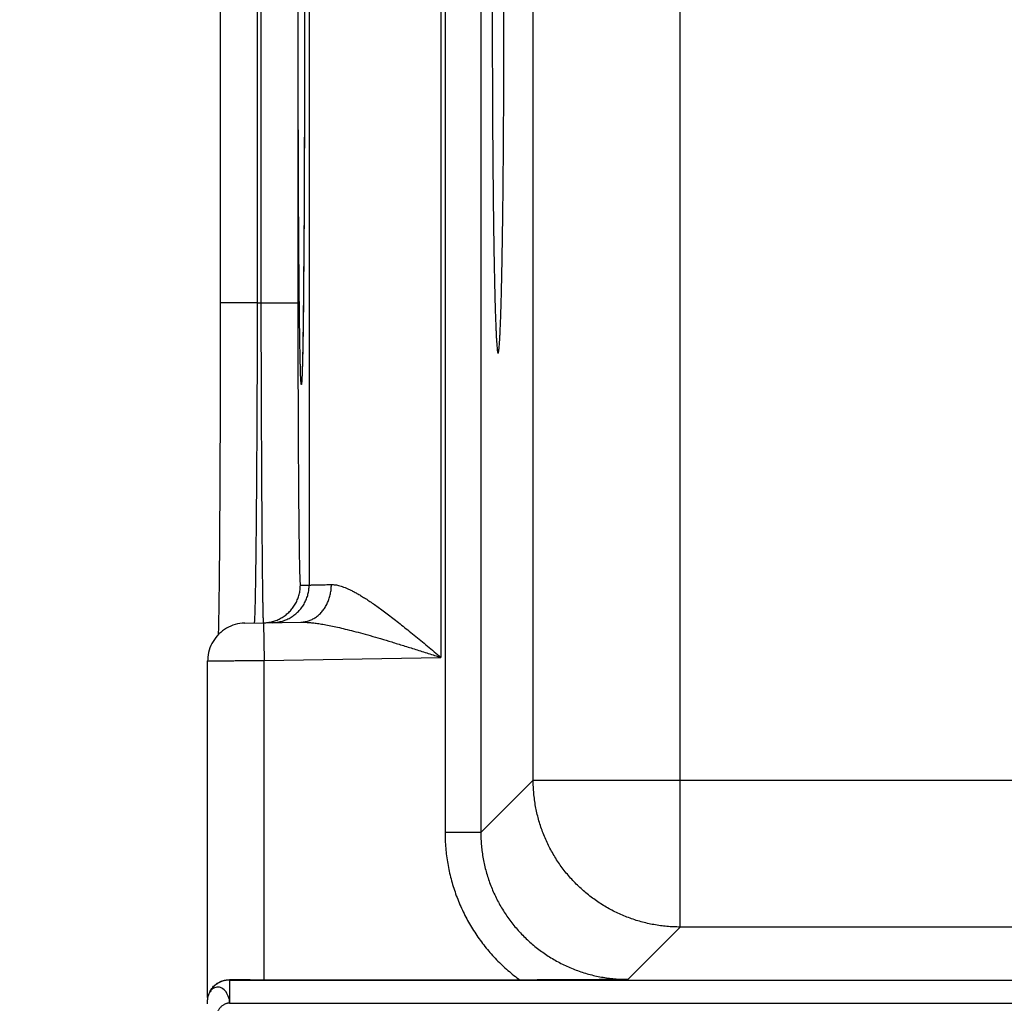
# Model space of a CAD drawing. Header units: inches. Extents: x 0 to 34, y 0 to 22.
# Tile 23 of 80: x 15.028 to 15.551, y 12.826 to 13.348. Entities that reach past the tile are written whole.
import ezdxf

# ---------------------------------------------------------------- set-up
doc = ezdxf.new("R2010")
doc.units = ezdxf.units.IN
doc.header["$LTSCALE"] = 1.87
doc.header["$MEASUREMENT"] = 0
doc.layers.get('0').update_dxf_attribs({"linetype": 'CONTINUOUS'})
doc.layers.add('DIMENSIONS', color=7, linetype='CONTINUOUS')
doc.styles.get("Standard").update_dxf_attribs({"font": 'txt', "width": 0.8})
doc.dimstyles.new('DIMSTYLE_1', dxfattribs={"dimtxt": 0.125, "dimasz": 0.18, "dimexe": 0.18, "dimexo": 0.0625, "dimgap": 0.09, "dimtad": 0, "dimtih": 1, "dimtoh": 1, "dimdec": 3, "dimzin": 4, "dimdsep": 46, "dimtxsty": 'STANDARD', "dimblk": '_FILLED', "dimblk1": '_FILLED', "dimblk2": '_FILLED', "dimcen": 0.09, "dimadec": 0, "dimazin": 0, "dimtp": 0.01, "dimtm": 0.01, "dimtfac": 1, "dimtdec": 3, "dimtofl": 0, "dimtmove": 0, "dimatfit": 3, "dimldrblk": '_FILLED', "dimfxl": 1, "dimtolj": 1, "dimtzin": 4, "dimarcsym": 0})

# ---------------------------------------------------------------- blocks, each defined once
blk = doc.blocks.new('*D9')
at = {"layer": 'DIMENSIONS', "color": 2, "linetype": 'CONTINUOUS'}
blk.add_line((16.37319, 13.36208), (14.43956, 13.36208), dxfattribs=at)
at = {"layer": 'DIMENSIONS', "color": 2, "linetype": 'CONTINUOUS', "width": 0.8}
for s, p in [('[', (13.67706, 13.29958)), (']', (14.27706, 13.29958)), ('3.529', (13.05206, 13.29958)), ('89.64', (13.77706, 13.29958))]:
    blk.add_text(s, height=0.125, dxfattribs=at).set_placement(p)
blk = doc.blocks.new('_FILLED')
at = {"color": 0, "linetype": 'BYBLOCK'}
blk.add_solid([(0, 0), (-1, 0.1736), (-1, -0.1736)], dxfattribs=at)
blk = doc.blocks.new('*D11')
at = {"layer": 'DIMENSIONS', "color": 2, "linetype": 'CONTINUOUS'}
blk.add_line((16.56079, 13.17448), (16.56079, 10.30449), dxfattribs=at)
at = {"layer": 'DIMENSIONS', "color": 2, "linetype": 'CONTINUOUS', "width": 0.8}
for s, p in [(']', (16.62329, 10.14199)), ('36.39', (16.62329, 9.64199)), ('[', (16.62329, 9.54199)), ('1.433', (16.62329, 8.91699))]:
    blk.add_text(s, height=0.125, rotation=90, dxfattribs=at).set_placement(p)
blk = doc.blocks.new('*D12')
at = {"layer": 'DIMENSIONS', "color": 2, "linetype": 'CONTINUOUS'}
blk.add_line((17.52714, 13.17448), (17.52714, 10.30449), dxfattribs=at)
at = {"layer": 'DIMENSIONS', "color": 2, "linetype": 'CONTINUOUS', "width": 0.8}
for s, p in [(']', (17.58964, 10.14199)), ('60.94', (17.58964, 9.64199)), ('[', (17.58964, 9.54199)), ('2.399', (17.58964, 8.91699))]:
    blk.add_text(s, height=0.125, rotation=90, dxfattribs=at).set_placement(p)

msp = doc.modelspace()

# ---------------------------------------------------------------- linework, layer by layer
at = {"color": 7, "linetype": 'CONTINUOUS'}
for p, q in [((15.25362, 16.58677), (15.25362, 12.9164)), ((15.27261, 16.58677), (15.27261, 12.9164)), ((15.25144, 13.68676), (15.25144, 13.00941)), ((15.18145, 13.64832), (15.18145, 13.04784)), ((15.13423, 13.51217), (15.13423, 13.19768)), ((15.37842, 12.86623), (15.37842, 13.51094)), ((15.15388, 13.49848), (15.15388, 13.19768)), ((15.15581, 13.49845), (15.15581, 13.19772)), ((15.17546, 13.49845), (15.17546, 13.19772)), ((15.30043, 12.94421), (15.30043, 13.43295)), ((15.17899, 13.36195), (15.179, 13.34808)), ((15.179, 13.34808), (15.17899, 13.33418)), ((15.17899, 13.33418), (15.17898, 13.32013)), ((15.17898, 13.32013), (15.17896, 13.30626)), ((15.17896, 13.30626), (15.17892, 13.29249)), ((15.17892, 13.29249), (15.17888, 13.27915)), ((15.17888, 13.27915), (15.17884, 13.267)), ((15.17884, 13.267), (15.17879, 13.2562)), ((15.17879, 13.2562), (15.17872, 13.24243)), ((15.17872, 13.24243), (15.17865, 13.2311)), ((15.17865, 13.2311), (15.17858, 13.22142)), ((15.17858, 13.22142), (15.17852, 13.21291)), ((15.17852, 13.21291), (15.17845, 13.20535)), ((15.17845, 13.20535), (15.17836, 13.19652)), ((15.13423, 13.19768), (15.13423, 13.18398)), ((15.15388, 13.19768), (15.13423, 13.19768)), ((15.15388, 13.19768), (15.15581, 13.19772)), ((15.15581, 13.19772), (15.17546, 13.19772)), ((15.17836, 13.19652), (15.17827, 13.18893)), ((15.17827, 13.18893), (15.17818, 13.18243)), ((15.13423, 13.18398), (15.13421, 13.1701)), ((15.17818, 13.18243), (15.17809, 13.17688)), ((15.17809, 13.17688), (15.17801, 13.17219)), ((15.17801, 13.17219), (15.17793, 13.16827)), ((15.13421, 13.1701), (15.13419, 13.15638)), ((15.17793, 13.16827), (15.17785, 13.16507)), ((15.17772, 13.16058), (15.17768, 13.15944)), ((15.17778, 13.16253), (15.17772, 13.16058)), ((15.17785, 13.16507), (15.17778, 13.16253)), ((15.13419, 13.15638), (15.13416, 13.14289)), ((15.17756, 13.157), (15.17754, 13.15681)), ((15.17757, 13.15726), (15.17756, 13.157)), ((15.17759, 13.1576), (15.17757, 13.15726)), ((15.17761, 13.15801), (15.17759, 13.1576)), ((15.17764, 13.15852), (15.17761, 13.15801)), ((15.17768, 13.15944), (15.17764, 13.15852)), ((15.13416, 13.14289), (15.13412, 13.12969)), ((15.13412, 13.12969), (15.13407, 13.11685)), ((15.13407, 13.11685), (15.13402, 13.10447)), ((15.13402, 13.10447), (15.13395, 13.09256)), ((15.13395, 13.09256), (15.13389, 13.08176)), ((15.13389, 13.08176), (15.13382, 13.07244)), ((15.13382, 13.07244), (15.13375, 13.06437)), ((15.13375, 13.06437), (15.13369, 13.05721)), ((15.13369, 13.05721), (15.13359, 13.04801)), ((15.13359, 13.04801), (15.1335, 13.04052)), ((15.17677, 13.04776), (15.18145, 13.04784)), ((15.1335, 13.04052), (15.13342, 13.03449)), ((15.13342, 13.03449), (15.13334, 13.02955)), ((15.13327, 13.02544), (15.13319, 13.0215)), ((15.13334, 13.02955), (15.13327, 13.02544)), ((15.1472, 13.02759), (15.17696, 13.02811)), ((15.1572, 13.02777), (15.15755, 13.00777)), ((15.15755, 13.00777), (15.25144, 13.00941)), ((15.12755, 12.82875), (15.12755, 13.0076)), ((15.15755, 12.83808), (15.15755, 13.00777)), ((15.30043, 12.94421), (15.27261, 12.9164)), ((15.30043, 12.94421), (18.42314, 12.94421)), ((15.27261, 12.9164), (15.25362, 12.9164)), ((15.37842, 12.86623), (15.3506, 12.83841)), ((18.34516, 12.86623), (15.37842, 12.86623)), ((15.13916, 12.83819), (15.13909, 12.83806)), ((15.13909, 12.83806), (15.13909, 12.82584)), ((15.13909, 12.83806), (18.58449, 12.83806)), ((15.2934, 12.83808), (15.15755, 12.83808)), ((15.12873, 12.83193), (15.12853, 12.83153)), ((15.12727, 12.82617), (15.12726, 12.82593)), ((15.12726, 12.82593), (15.12726, 12.82536)), ((15.12732, 12.82719), (15.12731, 12.82713)), ((15.13909, 12.82584), (18.58449, 12.82584))]:
    msp.add_line(p, q, dxfattribs=at)
for points in [[(15.17754, 13.15681), (15.17753, 13.15668), (15.17753, 13.15664), (15.17753, 13.15661), (15.17753, 13.15661)], [(15.1472, 13.02759), (15.14594, 13.02753), (15.14468, 13.02739), (15.14344, 13.02717), (15.14221, 13.02687), (15.141, 13.02649), (15.13982, 13.02604), (15.13867, 13.02551), (15.13755, 13.02492), (15.13648, 13.02425), (15.13545, 13.02352), (15.13447, 13.02272), (15.13354, 13.02186), (15.13266, 13.02095), (15.13185, 13.01998), (15.1311, 13.01896), (15.13041, 13.0179), (15.12979, 13.0168), (15.12925, 13.01566), (15.12878, 13.01448), (15.12838, 13.01328), (15.12806, 13.01206), (15.12781, 13.01082), (15.12765, 13.00956), (15.12756, 13.0083), (15.12755, 13.0076)], [(15.12853, 12.83153), (15.1282, 12.83082), (15.12792, 12.83009), (15.12769, 12.82934), (15.12751, 12.82858), (15.12738, 12.82781), (15.12732, 12.82719)], [(15.12731, 12.82713), (15.1273, 12.82698), (15.12729, 12.82684), (15.12729, 12.82672), (15.12728, 12.8266), (15.12728, 12.82649), (15.12728, 12.82639), (15.12727, 12.82617)]]:
    msp.add_lwpolyline(points, dxfattribs=at)
for points, knots in [([(15.17561, 13.34808), (15.17561, 13.35044), (15.17562, 13.35516), (15.17562, 13.36223), (15.17562, 13.36928), (15.17563, 13.3763), (15.17564, 13.38327), (15.17566, 13.3902), (15.17567, 13.39707), (15.17569, 13.40388), (15.17571, 13.41061), (15.17573, 13.41726), (15.17575, 13.42382), (15.17577, 13.43028), (15.1758, 13.43663), (15.17583, 13.44286), (15.17586, 13.44896), (15.17589, 13.45493), (15.17593, 13.46075), (15.17597, 13.46643), (15.17601, 13.47194), (15.17605, 13.4773), (15.17609, 13.48248), (15.17613, 13.48748), (15.17618, 13.49229), (15.17622, 13.49691), (15.17627, 13.50134), (15.17632, 13.50556), (15.17637, 13.50957), (15.17642, 13.51336), (15.17648, 13.51693), (15.17653, 13.52028), (15.17659, 13.5234), (15.17664, 13.52628), (15.1767, 13.52893), (15.17676, 13.53133), (15.17681, 13.53349), (15.17687, 13.53541), (15.17693, 13.53707), (15.17699, 13.53848), (15.17705, 13.53964), (15.1771, 13.54053), (15.17718, 13.54122), (15.1772, 13.54153), (15.17731, 13.54186), (15.17741, 13.54153), (15.17743, 13.54122), (15.17751, 13.54053), (15.17754, 13.53997), (15.17756, 13.53961), (15.17756, 13.53956)], [0, 0, 0, 0, 0.036147, 0.072233, 0.10821, 0.144028, 0.179635, 0.214989, 0.250051, 0.284787, 0.319155, 0.353107, 0.386593, 0.419565, 0.451972, 0.48377, 0.514919, 0.54538, 0.575115, 0.604084, 0.632249, 0.65957, 0.686012, 0.711539, 0.736117, 0.759713, 0.782295, 0.803832, 0.824296, 0.843661, 0.861903, 0.878995, 0.894912, 0.909635, 0.923146, 0.935428, 0.946462, 0.956232, 0.964727, 0.971936, 0.977852, 0.982466, 0.985773, 0.987773, 0.988502, 0.989232, 0.991233, 0.99454, 0.999155, 1, 1, 1, 1]), ([(15.17756, 13.53956), (15.17758, 13.53923), (15.17762, 13.53842), (15.17768, 13.53707), (15.17774, 13.53541), (15.1778, 13.53349), (15.17785, 13.53133), (15.17791, 13.52893), (15.17797, 13.52628), (15.17803, 13.52339), (15.17808, 13.52028), (15.17813, 13.51693), (15.17819, 13.51335), (15.17824, 13.50956), (15.17829, 13.50555), (15.17834, 13.50133), (15.17839, 13.49691), (15.17843, 13.49229), (15.17848, 13.48747), (15.17852, 13.48247), (15.17857, 13.47729), (15.17861, 13.47194), (15.17864, 13.46642), (15.17868, 13.46074), (15.17872, 13.45492), (15.17875, 13.44895), (15.17878, 13.44285), (15.17881, 13.43662), (15.17884, 13.43027), (15.17886, 13.42381), (15.17888, 13.41725), (15.17891, 13.4106), (15.17892, 13.40387), (15.17894, 13.39706), (15.17896, 13.39019), (15.17897, 13.38326), (15.17898, 13.37629), (15.17899, 13.36927), (15.17899, 13.36222), (15.179, 13.35516), (15.179, 13.35044), (15.179, 13.34808)], [0, 0, 0, 0, 0.005192, 0.012573, 0.021269, 0.03127, 0.042566, 0.055138, 0.06897, 0.084043, 0.100336, 0.117831, 0.136504, 0.156328, 0.177278, 0.199323, 0.222436, 0.246588, 0.271747, 0.297878, 0.324943, 0.352908, 0.381736, 0.411389, 0.441827, 0.473006, 0.504887, 0.537432, 0.570601, 0.604349, 0.638625, 0.67338, 0.708562, 0.744116, 0.780003, 0.816188, 0.852638, 0.889301, 0.926121, 0.96304, 1, 1, 1, 1]), ([(15.27931, 13.45408), (15.27928, 13.45237), (15.27924, 13.44891), (15.27918, 13.44366), (15.27912, 13.43829), (15.27907, 13.4328), (15.27902, 13.42721), (15.27897, 13.42152), (15.27892, 13.41573), (15.27888, 13.40985), (15.27885, 13.4039), (15.27882, 13.39788), (15.27879, 13.3918), (15.27876, 13.38565), (15.27874, 13.37947), (15.27872, 13.37324), (15.27871, 13.36698), (15.2787, 13.36069), (15.27869, 13.35439), (15.27869, 13.35019), (15.27869, 13.34808)], [0, 0, 0, 0, 0.048347, 0.097906, 0.148601, 0.200387, 0.253177, 0.306925, 0.361543, 0.41698, 0.473151, 0.529992, 0.587433, 0.645389, 0.703806, 0.762587, 0.821681, 0.88099, 0.94046, 1, 1, 1, 1]), ([(15.28488, 13.34808), (15.28488, 13.35019), (15.28487, 13.3544), (15.28487, 13.36071), (15.28486, 13.367), (15.28484, 13.37327), (15.28483, 13.3795), (15.28481, 13.3857), (15.28478, 13.39185), (15.28475, 13.39794), (15.28472, 13.40397), (15.28468, 13.40993), (15.28464, 13.41581), (15.2846, 13.4216), (15.28455, 13.4273), (15.2845, 13.4329), (15.28444, 13.43839), (15.28439, 13.44376), (15.28434, 13.44731), (15.28432, 13.44906)], [0, 0, 0, 0, 0.062575, 0.125073, 0.187407, 0.24951, 0.311286, 0.372676, 0.433582, 0.493947, 0.553672, 0.612705, 0.670947, 0.728346, 0.784809, 0.840282, 0.89468, 0.947944, 1, 1, 1, 1]), ([(15.17756, 13.15661), (15.17756, 13.15655), (15.17754, 13.1562), (15.17751, 13.15564), (15.17743, 13.15495), (15.17741, 13.15463), (15.17731, 13.15431), (15.1772, 13.15463), (15.17718, 13.15495), (15.1771, 13.15564), (15.17705, 13.15652), (15.17699, 13.15769), (15.17693, 13.1591), (15.17687, 13.16076), (15.17681, 13.16267), (15.17676, 13.16483), (15.1767, 13.16724), (15.17664, 13.16989), (15.17659, 13.17277), (15.17653, 13.17589), (15.17648, 13.17924), (15.17642, 13.18281), (15.17637, 13.1866), (15.17632, 13.19061), (15.17627, 13.19483), (15.17622, 13.19926), (15.17618, 13.20388), (15.17613, 13.20869), (15.17609, 13.2137), (15.17605, 13.21888), (15.17601, 13.22423), (15.17597, 13.22975), (15.17593, 13.23542), (15.17589, 13.24125), (15.17586, 13.24722), (15.17583, 13.25332), (15.1758, 13.25955), (15.17577, 13.2659), (15.17575, 13.27235), (15.17573, 13.27891), (15.17571, 13.28557), (15.17569, 13.2923), (15.17567, 13.29911), (15.17566, 13.30597), (15.17564, 13.3129), (15.17563, 13.31988), (15.17562, 13.3269), (15.17562, 13.33394), (15.17562, 13.34101), (15.17561, 13.34572), (15.17561, 13.34808)], [0, 0, 0, 0, 0.000843, 0.005458, 0.008765, 0.010764, 0.011494, 0.012224, 0.014225, 0.017531, 0.022147, 0.028064, 0.035276, 0.043772, 0.053543, 0.064578, 0.076862, 0.090376, 0.105102, 0.121021, 0.138113, 0.156357, 0.175726, 0.196193, 0.217731, 0.240313, 0.26391, 0.28849, 0.31402, 0.340463, 0.367785, 0.39595, 0.424922, 0.45466, 0.485122, 0.51627, 0.548067, 0.580473, 0.613445, 0.646933, 0.680889, 0.715262, 0.749999, 0.78506, 0.820414, 0.856025, 0.891846, 0.927819, 0.96389, 1, 1, 1, 1]), ([(15.179, 13.34808), (15.179, 13.34572), (15.179, 13.341), (15.17899, 13.33393), (15.17899, 13.32688), (15.17898, 13.31987), (15.17897, 13.31289), (15.17896, 13.30597), (15.17894, 13.2991), (15.17892, 13.29229), (15.17891, 13.28556), (15.17888, 13.27891), (15.17886, 13.27235), (15.17884, 13.26589), (15.17881, 13.25954), (15.17878, 13.25331), (15.17875, 13.24721), (15.17872, 13.24124), (15.17868, 13.23541), (15.17864, 13.22974), (15.17861, 13.22422), (15.17857, 13.21887), (15.17852, 13.21369), (15.17848, 13.20869), (15.17843, 13.20387), (15.17839, 13.19925), (15.17834, 13.19483), (15.17829, 13.19061), (15.17824, 13.1866), (15.17819, 13.18281), (15.17813, 13.17923), (15.17808, 13.17589), (15.17803, 13.17277), (15.17797, 13.16988), (15.17791, 13.16724), (15.17785, 13.16483), (15.1778, 13.16267), (15.17774, 13.16076), (15.17768, 13.15909), (15.17762, 13.15774), (15.17758, 13.15693), (15.17756, 13.15661)], [0, 0, 0, 0, 0.036997, 0.073933, 0.110756, 0.147417, 0.183862, 0.220048, 0.255935, 0.291489, 0.326666, 0.361416, 0.39569, 0.429438, 0.462608, 0.495154, 0.527036, 0.558214, 0.588649, 0.6183, 0.647127, 0.675091, 0.702155, 0.728283, 0.75344, 0.777591, 0.800704, 0.822748, 0.843693, 0.863515, 0.882186, 0.89968, 0.915972, 0.931041, 0.94487, 0.957441, 0.968735, 0.978735, 0.987429, 0.994808, 1, 1, 1, 1]), ([(15.27869, 13.34808), (15.27869, 13.34588), (15.27869, 13.34146), (15.2787, 13.33485), (15.27871, 13.32826), (15.27872, 13.3217), (15.27874, 13.31517), (15.27877, 13.30869), (15.2788, 13.30226), (15.27883, 13.2959), (15.27886, 13.28961), (15.2789, 13.2834), (15.27895, 13.27728), (15.279, 13.27127), (15.27905, 13.26535), (15.2791, 13.25956), (15.27916, 13.25389), (15.27923, 13.24835), (15.27929, 13.24295), (15.27936, 13.23769), (15.27944, 13.2326), (15.27951, 13.22766), (15.27959, 13.22289), (15.27968, 13.2183), (15.27976, 13.21388), (15.27985, 13.20966), (15.27994, 13.20563), (15.28004, 13.20179), (15.28013, 13.19817), (15.28023, 13.19475), (15.28033, 13.19155), (15.28044, 13.18856), (15.28054, 13.1858), (15.28065, 13.18327), (15.28076, 13.18096), (15.28086, 13.17889), (15.28097, 13.17706), (15.28109, 13.17546), (15.2812, 13.17411), (15.28131, 13.173), (15.28141, 13.17214), (15.28154, 13.1715), (15.2816, 13.17115), (15.28174, 13.17094), (15.28178, 13.17094)], [0, 0, 0, 0, 0.037359, 0.074674, 0.111871, 0.148923, 0.185766, 0.22234, 0.258616, 0.294521, 0.330018, 0.365058, 0.399577, 0.433549, 0.46691, 0.499615, 0.531631, 0.562893, 0.593376, 0.623031, 0.651806, 0.67968, 0.706599, 0.732529, 0.757442, 0.781287, 0.804047, 0.825683, 0.84616, 0.865461, 0.883547, 0.900401, 0.915999, 0.930312, 0.943331, 0.95503, 0.965396, 0.974417, 0.982076, 0.988371, 0.993293, 0.996842, 0.999037, 1, 1, 1, 1]), ([(15.28178, 13.17094), (15.28183, 13.17094), (15.28196, 13.17115), (15.28202, 13.1715), (15.28215, 13.17214), (15.28226, 13.173), (15.28237, 13.17411), (15.28248, 13.17546), (15.28259, 13.17706), (15.2827, 13.17889), (15.28281, 13.18096), (15.28292, 13.18327), (15.28302, 13.1858), (15.28313, 13.18856), (15.28323, 13.19155), (15.28333, 13.19475), (15.28343, 13.19817), (15.28353, 13.20179), (15.28362, 13.20563), (15.28371, 13.20966), (15.2838, 13.21388), (15.28389, 13.2183), (15.28397, 13.22289), (15.28405, 13.22766), (15.28413, 13.2326), (15.2842, 13.23769), (15.28427, 13.24295), (15.28434, 13.24835), (15.2844, 13.25389), (15.28446, 13.25956), (15.28452, 13.26535), (15.28457, 13.27127), (15.28462, 13.27728), (15.28466, 13.2834), (15.2847, 13.28961), (15.28474, 13.2959), (15.28477, 13.30226), (15.2848, 13.30869), (15.28482, 13.31517), (15.28484, 13.3217), (15.28486, 13.32826), (15.28487, 13.33485), (15.28487, 13.34146), (15.28488, 13.34588), (15.28488, 13.34808)], [0, 0, 0, 0, 0.000949, 0.003144, 0.006693, 0.011615, 0.01791, 0.02557, 0.034591, 0.044956, 0.056656, 0.069674, 0.083988, 0.099586, 0.11644, 0.134527, 0.153828, 0.174305, 0.195941, 0.218702, 0.242547, 0.26746, 0.293391, 0.32031, 0.348185, 0.37696, 0.406615, 0.437099, 0.468361, 0.500378, 0.533083, 0.566445, 0.600417, 0.634937, 0.669978, 0.705475, 0.74138, 0.777656, 0.814231, 0.851074, 0.888127, 0.925325, 0.962641, 1, 1, 1, 1]), ([(15.15388, 13.19768), (15.15388, 13.19556), (15.15387, 13.19133), (15.15385, 13.18498), (15.15383, 13.17865), (15.15382, 13.17235), (15.15379, 13.16608), (15.15377, 13.15986), (15.15375, 13.15369), (15.15372, 13.14758), (15.15369, 13.14154), (15.15366, 13.13558), (15.15363, 13.12971), (15.1536, 13.12394), (15.15357, 13.11827), (15.15353, 13.11271), (15.1535, 13.10727), (15.15346, 13.10195), (15.15342, 13.09677), (15.15338, 13.09173), (15.15334, 13.08684), (15.1533, 13.08211), (15.15325, 13.07753), (15.15321, 13.07313), (15.15316, 13.0689), (15.15312, 13.06484), (15.15307, 13.06098), (15.15302, 13.0573), (15.15298, 13.05382), (15.15293, 13.05054), (15.15288, 13.04747), (15.15283, 13.0446), (15.15278, 13.04195), (15.15273, 13.03952), (15.15268, 13.03731), (15.15263, 13.03532), (15.15258, 13.03356), (15.15253, 13.03203), (15.15248, 13.03073), (15.15243, 13.02966), (15.15238, 13.02884), (15.15234, 13.02821), (15.15228, 13.02795), (15.15227, 13.0278)], [0, 0, 0, 0, 0.03743, 0.074811, 0.112086, 0.149202, 0.186107, 0.22275, 0.25908, 0.295047, 0.330598, 0.365682, 0.400248, 0.434253, 0.467653, 0.500396, 0.532433, 0.563722, 0.594224, 0.623897, 0.652695, 0.680579, 0.707509, 0.73345, 0.758371, 0.782237, 0.805013, 0.826664, 0.847159, 0.866472, 0.884578, 0.901449, 0.917059, 0.931387, 0.944415, 0.956124, 0.966497, 0.975519, 0.983177, 0.989461, 0.994362, 0.997876, 1, 1, 1, 1]), ([(15.15581, 13.19772), (15.15581, 13.1956), (15.15582, 13.19136), (15.15584, 13.18501), (15.15585, 13.17869), (15.15587, 13.17238), (15.15589, 13.16612), (15.15591, 13.1599), (15.15593, 13.15373), (15.15595, 13.14763), (15.15598, 13.14159), (15.156, 13.13563), (15.15603, 13.12976), (15.15605, 13.12399), (15.15608, 13.11832), (15.15611, 13.11276), (15.15614, 13.10732), (15.15617, 13.10201), (15.1562, 13.09683), (15.15623, 13.09179), (15.15627, 13.08691), (15.1563, 13.08217), (15.15634, 13.0776), (15.15637, 13.07319), (15.15641, 13.06896), (15.15644, 13.06491), (15.15648, 13.06104), (15.15651, 13.05737), (15.15655, 13.05389), (15.15659, 13.05061), (15.15663, 13.04754), (15.15666, 13.04467), (15.1567, 13.04202), (15.15674, 13.03959), (15.15678, 13.03738), (15.15682, 13.03539), (15.15685, 13.03363), (15.15689, 13.0321), (15.15693, 13.03081), (15.15696, 13.02974), (15.15701, 13.02893), (15.15702, 13.02829), (15.15708, 13.02804), (15.15708, 13.02788)], [0, 0, 0, 0, 0.037449, 0.074835, 0.112108, 0.149219, 0.186121, 0.222764, 0.259093, 0.29506, 0.330614, 0.365707, 0.400285, 0.434294, 0.467688, 0.500428, 0.53247, 0.563767, 0.594272, 0.623943, 0.652742, 0.68063, 0.707569, 0.73352, 0.758448, 0.782314, 0.805088, 0.82674, 0.847238, 0.866553, 0.884655, 0.901521, 0.917131, 0.931461, 0.944488, 0.956194, 0.966561, 0.975576, 0.983225, 0.9895, 0.99439, 0.997891, 1, 1, 1, 1]), ([(15.17546, 13.19772), (15.17546, 13.1958), (15.17546, 13.19197), (15.17546, 13.18623), (15.17547, 13.18051), (15.17547, 13.17482), (15.17548, 13.16916), (15.17549, 13.16355), (15.17551, 13.15799), (15.17552, 13.15248), (15.17554, 13.14704), (15.17555, 13.14167), (15.17557, 13.13639), (15.17559, 13.1312), (15.17562, 13.1261), (15.17564, 13.12111), (15.17567, 13.11623), (15.1757, 13.11148), (15.17573, 13.10685), (15.17576, 13.10235), (15.17579, 13.09799), (15.17582, 13.09378), (15.17586, 13.08972), (15.1759, 13.08582), (15.17593, 13.08208), (15.17597, 13.07851), (15.17601, 13.07512), (15.17605, 13.07191), (15.1761, 13.06888), (15.17614, 13.06604), (15.17618, 13.0634), (15.17623, 13.06095), (15.17628, 13.0587), (15.17632, 13.05666), (15.17637, 13.05482), (15.17642, 13.05319), (15.17647, 13.05178), (15.17651, 13.05058), (15.17656, 13.04959), (15.17661, 13.04884), (15.17665, 13.04825), (15.17671, 13.04798), (15.17673, 13.04776), (15.17677, 13.04776)], [0, 0, 0, 0, 0.038345, 0.076621, 0.11477, 0.152738, 0.190469, 0.227915, 0.265027, 0.301753, 0.338044, 0.373848, 0.409101, 0.443746, 0.477732, 0.511015, 0.543549, 0.575287, 0.606182, 0.636187, 0.665258, 0.693353, 0.720432, 0.746456, 0.771385, 0.795179, 0.817807, 0.839238, 0.85944, 0.878378, 0.896026, 0.912362, 0.927367, 0.941011, 0.953272, 0.964128, 0.97357, 0.981586, 0.988165, 0.993295, 0.99697, 0.999193, 1, 1, 1, 1]), ([(15.1572, 13.02777), (15.15759, 13.02778), (15.15839, 13.02782), (15.1596, 13.02795), (15.16082, 13.02816), (15.16203, 13.02845), (15.16322, 13.02882), (15.16438, 13.02925), (15.16552, 13.02976), (15.16662, 13.03034), (15.16768, 13.03099), (15.1687, 13.0317), (15.16967, 13.03247), (15.1706, 13.0333), (15.17147, 13.03419), (15.17229, 13.03512), (15.17304, 13.03611), (15.17373, 13.03715), (15.17436, 13.03822), (15.17492, 13.03933), (15.17541, 13.04047), (15.17582, 13.04164), (15.17617, 13.04284), (15.17643, 13.04405), (15.17663, 13.04528), (15.17674, 13.04652), (15.17677, 13.04735), (15.17677, 13.04776)], [0, 0, 0, 0, 0.037366, 0.077475, 0.117584, 0.157693, 0.197802, 0.237911, 0.27802, 0.318129, 0.358239, 0.398348, 0.438458, 0.478567, 0.518677, 0.558787, 0.598897, 0.639007, 0.679117, 0.719227, 0.759338, 0.799448, 0.839558, 0.879669, 0.919779, 0.95989, 1, 1, 1, 1]), ([(15.1618, 13.02785), (15.16221, 13.02785), (15.16304, 13.02789), (15.16427, 13.02803), (15.1655, 13.02825), (15.16671, 13.02853), (15.1679, 13.0289), (15.16906, 13.02934), (15.17019, 13.02984), (15.1713, 13.03042), (15.17236, 13.03107), (15.17338, 13.03178), (15.17435, 13.03255), (15.17528, 13.03338), (15.17615, 13.03427), (15.17696, 13.03521), (15.17772, 13.03619), (15.17841, 13.03723), (15.17904, 13.0383), (15.1796, 13.03941), (15.18008, 13.04055), (15.1805, 13.04173), (15.18084, 13.04292), (15.18111, 13.04414), (15.1813, 13.04536), (15.18142, 13.0466), (15.18145, 13.04743), (15.18145, 13.04784)], [0, 0, 0, 0, 0.04, 0.08, 0.12, 0.16, 0.200001, 0.240001, 0.280001, 0.320001, 0.360001, 0.400001, 0.440001, 0.480001, 0.520001, 0.560001, 0.600001, 0.640001, 0.680001, 0.720001, 0.76, 0.8, 0.84, 0.88, 0.92, 0.96, 1, 1, 1, 1]), ([(15.17696, 13.02811), (15.1773, 13.02812), (15.178, 13.02816), (15.17902, 13.02829), (15.18005, 13.0285), (15.18105, 13.02879), (15.18204, 13.02915), (15.18301, 13.02959), (15.18395, 13.03009), (15.18487, 13.03067), (15.18575, 13.03132), (15.1866, 13.03203), (15.18741, 13.0328), (15.18818, 13.03363), (15.1889, 13.03452), (15.18957, 13.03546), (15.1902, 13.03645), (15.19077, 13.03748), (15.19128, 13.03855), (15.19174, 13.03967), (15.19214, 13.04081), (15.19249, 13.04198), (15.19276, 13.04318), (15.19298, 13.0444), (15.19314, 13.04563), (15.19323, 13.04686), (15.19324, 13.04769), (15.19324, 13.04811)], [0, 0, 0, 0, 0.036281, 0.072624, 0.109091, 0.14574, 0.182627, 0.219802, 0.257309, 0.295187, 0.333467, 0.372175, 0.411328, 0.450935, 0.491, 0.531518, 0.572477, 0.613861, 0.655645, 0.697802, 0.740297, 0.783092, 0.826146, 0.869412, 0.912843, 0.956389, 1, 1, 1, 1]), ([(15.18145, 13.04784), (15.18148, 13.04784), (15.18159, 13.04785), (15.18183, 13.04785), (15.1822, 13.04786), (15.18271, 13.04787), (15.18336, 13.04789), (15.18415, 13.0479), (15.18507, 13.04793), (15.18612, 13.04795), (15.1873, 13.04798), (15.18861, 13.048), (15.19005, 13.04804), (15.1916, 13.04807), (15.19268, 13.0481), (15.19324, 13.04811)], [0, 0, 0, 0, 0.008221, 0.028243, 0.060025, 0.103511, 0.158627, 0.22527, 0.303301, 0.392555, 0.49284, 0.603947, 0.725669, 0.857773, 1, 1, 1, 1]), ([(15.19324, 13.04811), (15.19358, 13.04812), (15.19428, 13.0481), (15.19537, 13.04798), (15.19653, 13.04777), (15.19777, 13.04746), (15.1991, 13.04705), (15.20053, 13.04652), (15.20206, 13.04587), (15.2037, 13.0451), (15.20545, 13.04419), (15.20733, 13.04315), (15.20934, 13.04195), (15.21149, 13.0406), (15.21378, 13.03909), (15.21621, 13.03742), (15.21879, 13.03558), (15.22152, 13.03358), (15.2244, 13.0314), (15.22742, 13.02907), (15.23057, 13.02658), (15.23384, 13.02396), (15.23722, 13.0212), (15.2407, 13.01835), (15.24424, 13.01542), (15.24783, 13.01243), (15.25023, 13.01042), (15.25144, 13.00941)], [0, 0, 0, 0, 0.014336, 0.029714, 0.046328, 0.064371, 0.084028, 0.105484, 0.128911, 0.154481, 0.182374, 0.212759, 0.245787, 0.281605, 0.320342, 0.362086, 0.40691, 0.454846, 0.505852, 0.559861, 0.616715, 0.676195, 0.738007, 0.801733, 0.86693, 0.933164, 1, 1, 1, 1]), ([(15.17696, 13.02811), (15.17758, 13.02812), (15.1789, 13.02811), (15.181, 13.028), (15.18334, 13.02779), (15.18596, 13.02746), (15.18887, 13.027), (15.19211, 13.0264), (15.19571, 13.02565), (15.19967, 13.02473), (15.20403, 13.02365), (15.20879, 13.02239), (15.21395, 13.02095), (15.2195, 13.01934), (15.2254, 13.01757), (15.23162, 13.01566), (15.23808, 13.01364), (15.24472, 13.01155), (15.24919, 13.01012), (15.25144, 13.00941)], [0, 0, 0, 0, 0.024304, 0.051433, 0.08181, 0.115859, 0.154027, 0.196706, 0.244261, 0.297022, 0.355278, 0.419188, 0.488789, 0.563894, 0.644131, 0.728877, 0.817194, 0.907935, 1, 1, 1, 1]), ([(15.12755, 13.0076), (15.12756, 13.0076), (15.12766, 13.0076), (15.12772, 13.0076), (15.12798, 13.0076), (15.12828, 13.0076), (15.1287, 13.0076), (15.1292, 13.0076), (15.12979, 13.00761), (15.13047, 13.00761), (15.13123, 13.00762), (15.13208, 13.00762), (15.13301, 13.00763), (15.13402, 13.00763), (15.13511, 13.00764), (15.13626, 13.00765), (15.13749, 13.00765), (15.13877, 13.00766), (15.14012, 13.00767), (15.14152, 13.00768), (15.14298, 13.00769), (15.14448, 13.00769), (15.14602, 13.0077), (15.1476, 13.00771), (15.14921, 13.00772), (15.15085, 13.00773), (15.15251, 13.00774), (15.15418, 13.00775), (15.15586, 13.00776), (15.15699, 13.00777), (15.15755, 13.00777)], [0, 0, 0, 0, 0.000749, 0.005024, 0.012465, 0.023044, 0.036727, 0.053465, 0.073205, 0.095887, 0.121445, 0.149806, 0.180879, 0.214553, 0.25072, 0.289284, 0.33014, 0.373147, 0.418148, 0.464998, 0.513564, 0.563692, 0.615201, 0.667908, 0.721657, 0.776301, 0.831661, 0.887534, 0.943715, 1, 1, 1, 1]), ([(15.37842, 12.86623), (15.37726, 12.86623), (15.37492, 12.86628), (15.37144, 12.86652), (15.36796, 12.86691), (15.3645, 12.86746), (15.36107, 12.86816), (15.35768, 12.86901), (15.35433, 12.87002), (15.35102, 12.87118), (15.34777, 12.87248), (15.34458, 12.87393), (15.34147, 12.87552), (15.33842, 12.87725), (15.33546, 12.87911), (15.33258, 12.8811), (15.32979, 12.88322), (15.3271, 12.88547), (15.32452, 12.88783), (15.32204, 12.89031), (15.31968, 12.89289), (15.31744, 12.89558), (15.31532, 12.89836), (15.31332, 12.90124), (15.31146, 12.9042), (15.30973, 12.90725), (15.30814, 12.91037), (15.30669, 12.91356), (15.30539, 12.9168), (15.30423, 12.92011), (15.30322, 12.92346), (15.30237, 12.92686), (15.30166, 12.93029), (15.30112, 12.93374), (15.30072, 12.93722), (15.30049, 12.94071), (15.30043, 12.94305), (15.30043, 12.94421)], [0, 0, 0, 0, 0.028538, 0.057079, 0.085632, 0.114196, 0.142771, 0.171348, 0.19992, 0.228492, 0.257065, 0.285639, 0.314214, 0.34279, 0.371364, 0.399939, 0.428514, 0.457089, 0.485665, 0.514241, 0.542816, 0.571392, 0.599967, 0.628543, 0.657118, 0.685693, 0.714268, 0.742842, 0.771417, 0.799991, 0.828565, 0.857138, 0.885711, 0.914284, 0.942857, 0.971428, 1, 1, 1, 1]), ([(15.25362, 12.9164), (15.25362, 12.91502), (15.25368, 12.91226), (15.25394, 12.90812), (15.25438, 12.90399), (15.255, 12.89988), (15.2558, 12.89581), (15.25677, 12.89177), (15.2579, 12.88778), (15.25921, 12.88384), (15.26069, 12.87996), (15.26233, 12.87614), (15.26413, 12.87241), (15.26609, 12.86875), (15.26821, 12.86518), (15.27047, 12.8617), (15.27289, 12.85832), (15.27544, 12.85505), (15.27813, 12.85189), (15.28096, 12.84886), (15.2839, 12.84595), (15.28696, 12.84318), (15.29011, 12.84054), (15.2923, 12.83889), (15.2934, 12.83808)], [0, 0, 0, 0, 0.045399, 0.090878, 0.13641, 0.18197, 0.22753, 0.273069, 0.318592, 0.364111, 0.409635, 0.455163, 0.500685, 0.546196, 0.591699, 0.637206, 0.68273, 0.728272, 0.773801, 0.819279, 0.864669, 0.909935, 0.95504, 1, 1, 1, 1]), ([(15.27261, 12.9164), (15.27261, 12.91523), (15.27267, 12.9129), (15.2729, 12.9094), (15.27329, 12.90592), (15.27384, 12.90246), (15.27454, 12.89903), (15.2754, 12.89563), (15.27641, 12.89228), (15.27756, 12.88897), (15.27887, 12.88572), (15.28032, 12.88253), (15.28191, 12.87941), (15.28363, 12.87637), (15.2855, 12.8734), (15.28749, 12.87053), (15.28961, 12.86774), (15.29185, 12.86506), (15.29421, 12.86248), (15.29669, 12.86), (15.29927, 12.85764), (15.30195, 12.8554), (15.30474, 12.85328), (15.30761, 12.85129), (15.31058, 12.84943), (15.31362, 12.8477), (15.31674, 12.84611), (15.31993, 12.84466), (15.32318, 12.84336), (15.32648, 12.8422), (15.32984, 12.84119), (15.33323, 12.84034), (15.33667, 12.83964), (15.34013, 12.83909), (15.34361, 12.8387), (15.3471, 12.83846), (15.34944, 12.83841), (15.3506, 12.83841)], [0, 0, 0, 0, 0.02858, 0.057162, 0.085746, 0.11433, 0.142913, 0.171495, 0.200075, 0.228654, 0.257232, 0.285809, 0.314387, 0.342964, 0.371537, 0.400104, 0.428662, 0.457212, 0.485755, 0.514293, 0.542829, 0.571368, 0.599914, 0.62847, 0.657035, 0.685606, 0.714181, 0.742759, 0.771338, 0.799917, 0.828498, 0.857079, 0.885662, 0.914246, 0.942831, 0.971416, 1, 1, 1, 1]), ([(15.12873, 12.83193), (15.12877, 12.83202), (15.12898, 12.83242), (15.12939, 12.83312), (15.13002, 12.83397), (15.13072, 12.83475), (15.13147, 12.83545), (15.13226, 12.83607), (15.13308, 12.8366), (15.13393, 12.83705), (15.13479, 12.83743), (15.13567, 12.83772), (15.13655, 12.83795), (15.13742, 12.8381), (15.13829, 12.83818), (15.13887, 12.8382), (15.13916, 12.83819)], [0, 0, 0, 0, 0.022027, 0.106365, 0.189307, 0.270741, 0.350444, 0.428439, 0.504898, 0.579789, 0.653115, 0.725073, 0.795735, 0.865073, 0.933207, 1, 1, 1, 1]), ([(15.13909, 12.83806), (15.13881, 12.83806), (15.13825, 12.83804), (15.13741, 12.83795), (15.13658, 12.8378), (15.13576, 12.83759), (15.13496, 12.83733), (15.13418, 12.837), (15.13343, 12.83663), (15.1327, 12.83619), (15.13201, 12.83571), (15.13135, 12.83518), (15.13073, 12.83461), (15.13016, 12.83399), (15.12963, 12.83333), (15.12915, 12.83265), (15.12886, 12.83217), (15.12873, 12.83193)], [0, 0, 0, 0, 0.066761, 0.133522, 0.200282, 0.26704, 0.333798, 0.400555, 0.467311, 0.534067, 0.600821, 0.667575, 0.734328, 0.80108, 0.867833, 0.934584, 1, 1, 1, 1]), ([(15.15755, 12.83808), (15.157, 12.83808), (15.1559, 12.83808), (15.15426, 12.83809), (15.15263, 12.83809), (15.15101, 12.83809), (15.14941, 12.8381), (15.14784, 12.83811), (15.1463, 12.83812), (15.14479, 12.83813), (15.14331, 12.83815), (15.14189, 12.83816), (15.1405, 12.83818), (15.1396, 12.83819), (15.13916, 12.83819)], [0, 0, 0, 0, 0.089634, 0.179066, 0.267889, 0.355901, 0.442904, 0.528503, 0.612505, 0.694718, 0.774769, 0.85248, 0.92767, 1, 1, 1, 1]), ([(15.3506, 12.83841), (15.34822, 12.83839), (15.34364, 12.83835), (15.33706, 12.83829), (15.33104, 12.83825), (15.32557, 12.83821), (15.32063, 12.83818), (15.31618, 12.83815), (15.31215, 12.83813), (15.30845, 12.83811), (15.30503, 12.8381), (15.30184, 12.83809), (15.29886, 12.83809), (15.29606, 12.83808), (15.29426, 12.83808), (15.29339, 12.83808)], [0, 0, 0, 0, 0.124975, 0.239868, 0.345094, 0.440732, 0.526774, 0.604095, 0.674091, 0.738271, 0.797955, 0.853592, 0.90555, 0.954238, 1, 1, 1, 1]), ([(15.12861, 12.83149), (15.1283, 12.83096), (15.12769, 12.82958), (15.12739, 12.82809), (15.12732, 12.8272)], [0, 0, 0, 0, 0.406165, 1, 1, 1, 1]), ([(15.13909, 12.82584), (15.13938, 12.82703), (15.1386, 12.82946), (15.13707, 12.83239), (15.1346, 12.83427), (15.13166, 12.83447), (15.12983, 12.83315), (15.12904, 12.83215), (15.12885, 12.83187)], [0, 0, 0, 0, 0.22549, 0.432435, 0.609849, 0.767928, 0.939345, 1, 1, 1, 1]), ([(15.13909, 12.82584), (15.13888, 12.82584), (15.13847, 12.82581), (15.13785, 12.82569), (15.13724, 12.8255), (15.13665, 12.82525), (15.13607, 12.82494), (15.13551, 12.82458), (15.13498, 12.82417), (15.13448, 12.82372), (15.13402, 12.82323), (15.13361, 12.8227), (15.13324, 12.82215), (15.13293, 12.82158), (15.13267, 12.82099), (15.13249, 12.82038), (15.13237, 12.81977), (15.13234, 12.81935), (15.13234, 12.81915)], [0, 0, 0, 0, 0.05959, 0.120033, 0.181494, 0.243988, 0.307418, 0.371598, 0.436285, 0.5012, 0.566048, 0.630542, 0.694416, 0.757453, 0.819508, 0.880533, 0.940614, 1, 1, 1, 1])]:
    msp.add_open_spline(points, degree=3, knots=knots, dxfattribs=at)
for points in [[(15.15227, 13.0278), (15.15227, 13.02774), (15.15227, 13.02768), (15.15222, 13.02768)], [(15.15708, 13.02788), (15.15708, 13.02783), (15.15708, 13.02776), (15.15712, 13.02777)], [(15.15712, 13.02777), (15.15715, 13.02777), (15.15717, 13.02777), (15.1572, 13.02777)], [(15.12872, 12.83191), (15.12866, 12.83179), (15.12859, 12.83166), (15.12853, 12.83153)], [(15.12885, 12.83187), (15.12877, 12.83174), (15.12869, 12.83162), (15.12861, 12.83149)], [(15.12873, 12.83193), (15.12873, 12.83192), (15.12873, 12.83192), (15.12872, 12.83191)], [(15.12732, 12.8272), (15.12732, 12.8272), (15.12732, 12.82719), (15.12732, 12.82718)]]:
    msp.add_open_spline(points, degree=3, dxfattribs=at)

# ---------------------------------------------------------------- dimensions: what is measured, and where the dimension line sits
at = {"layer": 'DIMENSIONS', "color": 2, "linetype": 'CONTINUOUS'}
for feature_location, offset, dtype, origin, picture, middle in [((16.37319, 13.36208), (-1.93363, 0), 0, (16.43569, 16.89108), '*D9', (13.71456, 13.36208)), ((16.56079, 13.17448), (0, -2.87), 1, (15.1281, 13.23698), '*D11', (16.56079, 9.57949)), ((17.52714, 13.17448), (0, -2.87), 1, (15.1281, 13.23698), '*D12', (17.52714, 9.57949))]:
    dim = msp.add_ordinate_dim(feature_location=feature_location, offset=offset, dtype=dtype, origin=origin, dimstyle='DIMSTYLE_1', dxfattribs=at)
    dim.commit()
    dim.dimension.update_dxf_attribs({"geometry": picture, "text_midpoint": middle})

doc.saveas('drawing.dxf')
